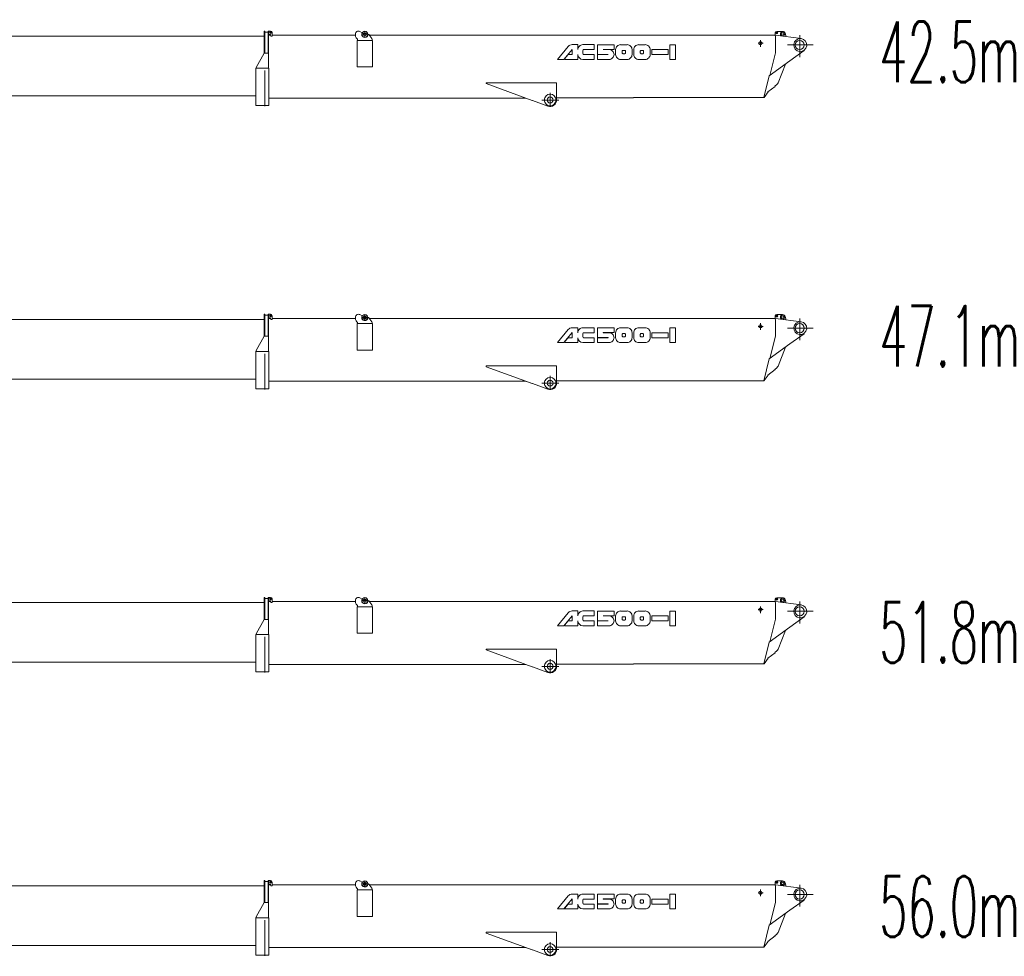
# Model space of a CAD drawing. Extents: x 7167 to 100032, y 5274 to 65025.
# Tile 17 of 18: x 75685 to 100032, y 5472 to 28625. Entities that reach past the tile are written whole.
import ezdxf
from ezdxf.enums import TextEntityAlignment as Align

# ---------------------------------------------------------------- set-up
doc = ezdxf.new("R2010")
doc.units = 0
doc.header["$LTSCALE"] = 62.5
doc.header["$MEASUREMENT"] = 0
doc.linetypes.add('CENTER', pattern=[50.5, 30, -9, 2.5, -9])
doc.layers.add('11', color=251, linetype='Continuous')
doc.styles.get("Standard").update_dxf_attribs({"font": 'txt', "bigfont": 'bigfont'})

# ---------------------------------------------------------------- blocks, each defined once
blk = doc.blocks.new('*G47')
at = {"layer": '11', "color": 251, "linetype": 'Continuous', "lineweight": 9}
for p, q in [((71096, 6782), (71096, 7316)), ((71096, 7316), (71106, 7316)), ((71106, 7316), (71106, 6778)), ((71196, 7316), (71188, 7316)), ((71188, 6770), (71188, 7316)), ((71196, 7237), (71196, 7323)), ((71196, 7323), (71246, 7323)), ((71196, 6781), (71196, 7316)), ((71106, 7276), (71106, 7296)), ((71106, 7296), (71188, 7296)), ((71188, 7296), (71106, 7296)), ((71106, 7296), (71106, 7216)), ((71106, 7208), (71106, 7216)), ((71188, 7208), (71186, 7208)), ((71188, 7296), (71188, 7276)), ((71188, 7216), (71188, 7215)), ((71188, 7215), (71188, 7208)), ((71235, 7237), (71196, 7237)), ((71196, 7216), (71248, 7216)), ((71252, 7200), (71244, 7229)), ((71283, 7200), (71252, 7200)), ((71283, 7286), (71283, 7200)), ((71283, 7216), (81734, 7216)), ((71106, 7020), (71106, 6770)), ((71121, 7055), (71121, 5591)), ((71088, 6770), (70951, 6467)), ((71202, 6770), (71088, 6770)), ((71096, 6782), (71092, 6770)), ((71092, 6770), (71104, 6770)), ((71104, 6770), (71186, 6770)), ((71104, 6770), (71186, 6770)), ((71196, 6770), (71186, 6770)), ((71196, 6781), (71196, 6770)), ((71202, 5591), (71202, 6770)), ((70951, 6467), (70946, 6454)), ((70946, 6454), (70946, 5593)), ((70952, 6454), (70965, 6454)), ((70965, 6454), (71202, 6454)), ((70935, 5998), (70935, 5816)), ((70946, 5998), (70935, 5998)), ((70935, 5998), (70935, 5793)), ((70935, 5793), (70946, 5793)), ((71202, 5741), (81528, 5741)), ((70946, 5593), (70946, 5591)), ((70946, 5591), (71202, 5591))]:
    blk.add_line(p, q, dxfattribs=at)
for radius in [22.3, 15]:
    blk.add_circle((71246, 7286), radius, dxfattribs=at)
for centre, radius, start, end in [((71246, 7286), 37, 0, 89.9988), ((71235, 7227), 10, 14.9515, 90.0113)]:
    blk.add_arc(centre, radius, start, end, dxfattribs=at)
blk = doc.blocks.new('*G51')
at = {"layer": '11', "color": 251, "linetype": 'Continuous', "lineweight": 9}
for p, q in [((81746, 7345), (81734, 7345)), ((81746, 7345), (81734, 7345)), ((81734, 7345), (81734, 6812)), ((81746, 6808), (81746, 7345)), ((81746, 7298), (81746, 7318)), ((81746, 7318), (81746, 7238)), ((81746, 7298), (81746, 7318)), ((81746, 7318), (81828, 7318)), ((81828, 7318), (81746, 7318)), ((81746, 7318), (81746, 7238)), ((81838, 7345), (81828, 7345)), ((81828, 7345), (81828, 6808)), ((81828, 7318), (81828, 7298)), ((81828, 7238), (81828, 7318)), ((81838, 7258), (81838, 7345)), ((81838, 7345), (81888, 7345)), ((81925, 7308), (81925, 7218)), ((84094, 7334), (84153, 7301)), ((94405, 7336), (94550, 7336)), ((81746, 7230), (81746, 7238)), ((81746, 7230), (81746, 7238)), ((81828, 7242), (81889, 7242)), ((81828, 7238), (81828, 7237)), ((81828, 7237), (81828, 7230)), ((81877, 7258), (81838, 7258)), ((81840, 6427), (81840, 7242)), ((81895, 7218), (81886, 7251)), ((81925, 7218), (81895, 7218)), ((81925, 7242), (83990, 7242)), ((83990, 7214), (83990, 7274)), ((84025, 7158), (84005, 7179)), ((84032, 7114), (84032, 7106)), ((84408, 7114), (84032, 7114)), ((84032, 7106), (84032, 6458)), ((84040, 7114), (84040, 7123)), ((84297, 7264), (84300, 7264)), ((84316, 7256), (84390, 7157)), ((84326, 7242), (94373, 7242)), ((84400, 7127), (84400, 7114)), ((84408, 7106), (84408, 7114)), ((84408, 6458), (84408, 7106)), ((90685, 7242), (90685, 7238)), ((94370, 7276), (94370, 7301)), ((94370, 7225), (94370, 7276)), ((94371, 7218), (94371, 6806)), ((94373, 7239), (95006, 7159)), ((94611, 7289), (94635, 7198)), ((81746, 7050), (81746, 6800)), ((81828, 6808), (81828, 7050)), ((89251, 6965), (88981, 6644)), ((89140, 6644), (89346, 6889)), ((89488, 7009), (89344, 7009)), ((89346, 6889), (89346, 6765)), ((89488, 6887), (89488, 7009)), ((89894, 7009), (89610, 7009)), ((89610, 6786), (89610, 6867)), ((89630, 6887), (89894, 6887)), ((89894, 6887), (89894, 7009)), ((90381, 7008), (89975, 7008)), ((89975, 7008), (89975, 6768)), ((90117, 6887), (90117, 6892)), ((90117, 6892), (90381, 6892)), ((90259, 6887), (90117, 6887)), ((90381, 6892), (90381, 7008)), ((90422, 6887), (90422, 6765)), ((90706, 7008), (90544, 7008)), ((90584, 6846), (90584, 6805)), ((90645, 6866), (90604, 6866)), ((90665, 6805), (90665, 6846)), ((90827, 6765), (90827, 6887)), ((90868, 6887), (90868, 6765)), ((91152, 7008), (90990, 7008)), ((91030, 6846), (91030, 6805)), ((91091, 6866), (91051, 6866)), ((91112, 6805), (91112, 6846)), ((91274, 6765), (91274, 6886)), ((91720, 6886), (91314, 6887)), ((91314, 6887), (91314, 6765)), ((91720, 6765), (91720, 6886)), ((91903, 7008), (91761, 7008)), ((91761, 7008), (91761, 6643)), ((91903, 6643), (91903, 7008)), ((95084, 6863), (94731, 6609)), ((95079, 6870), (95084, 6863)), ((81533, 6444), (81728, 6800)), ((81728, 6800), (81533, 6444)), ((81734, 6812), (81728, 6800)), ((81728, 6800), (81730, 6800)), ((81828, 6800), (81728, 6800)), ((81730, 6800), (81733, 6800)), ((81731, 6800), (81746, 6800)), ((81733, 6800), (81735, 6800)), ((81735, 6800), (81840, 6800)), ((81746, 6800), (81826, 6800)), ((81826, 6800), (81828, 6800)), ((81828, 6800), (81828, 6808)), ((81828, 6808), (81828, 6800)), ((88981, 6644), (89140, 6644)), ((89249, 6765), (89159, 6658)), ((89159, 6658), (89167, 6644)), ((89167, 6644), (89488, 6644)), ((89346, 6765), (89249, 6765)), ((89488, 6644), (89488, 6765)), ((89610, 6644), (89894, 6644)), ((89894, 6765), (89630, 6765)), ((89894, 6644), (89894, 6765)), ((89975, 6768), (90236, 6768)), ((90239, 6762), (89975, 6763)), ((89975, 6763), (89975, 6643)), ((89975, 6643), (90259, 6643)), ((90117, 6762), (90236, 6762)), ((90239, 6768), (90120, 6768)), ((90543, 6643), (90706, 6643)), ((90604, 6785), (90645, 6785)), ((90990, 6643), (91152, 6643)), ((91051, 6785), (91091, 6785)), ((91314, 6765), (91720, 6765)), ((91761, 6643), (91903, 6643)), ((94220, 6240), (94731, 6609)), ((94371, 6806), (94232, 6249)), ((81533, 6444), (81528, 6427)), ((81844, 6427), (81528, 6427)), ((81528, 6427), (81528, 5971)), ((81533, 6427), (81547, 6427)), ((81547, 6427), (81825, 6427)), ((81743, 6367), (81743, 5486)), ((81825, 6427), (81840, 6427)), ((81844, 5971), (81844, 6427)), ((84032, 6458), (84408, 6458)), ((84400, 6458), (84040, 6458)), ((94621, 6530), (94440, 6064)), ((94220, 6240), (94085, 5699)), ((81528, 5971), (81528, 5502)), ((81844, 5502), (81844, 5971)), ((87217, 6047), (87217, 6066)), ((87217, 6066), (88526, 6066)), ((88360, 5631), (87217, 6047)), ((88526, 6066), (88962, 6066)), ((88962, 6066), (88962, 5640)), ((94188, 5841), (94363, 5978)), ((94409, 6021), (94360, 5982)), ((94363, 5978), (94360, 5982)), ((81844, 5689), (88201, 5689)), ((88360, 5631), (88111, 5722)), ((88747, 5490), (88362, 5630)), ((88962, 5697), (90859, 5697)), ((90864, 5699), (90859, 5697)), ((94085, 5699), (90864, 5699)), ((94093, 5706), (94085, 5699)), ((94189, 5841), (94093, 5706)), ((81528, 5502), (81844, 5502))]:
    blk.add_line(p, q, dxfattribs=at)
at = {"layer": '11', "color": 251, "linetype": 'CENTER', "lineweight": 9}
for p, q in [((84220, 7327), (84220, 7200)), ((84153, 7264), (84286, 7264)), ((94002, 7121), (94002, 6956)), ((94972, 7241), (94972, 6703)), ((93948, 7044), (94070, 7044)), ((94672, 7000), (95302, 7000)), ((89020, 5640), (88597, 5640)), ((88802, 5819), (88802, 5495))]:
    blk.add_line(p, q, dxfattribs=at)
at = {"layer": '11', "color": 251, "linetype": 'Continuous', "lineweight": 9}
for points in [[(90120, 6768), (90119, 6767), (90119, 6767), (90119, 6767), (90118, 6767), (90118, 6767), (90118, 6766), (90118, 6766), (90117, 6766), (90117, 6765), (90117, 6765)], [(90117, 6765), (90117, 6762)], [(90236, 6768), (90237, 6768), (90237, 6767), (90238, 6767), (90238, 6767), (90238, 6767), (90238, 6766), (90239, 6766), (90239, 6766), (90239, 6765), (90239, 6765)], [(90236, 6762), (90237, 6762), (90237, 6763), (90238, 6763), (90238, 6763), (90238, 6763), (90239, 6763), (90239, 6764), (90239, 6764), (90239, 6765), (90239, 6765)], [(90239, 6765), (90239, 6768)], [(90239, 6765), (90239, 6762)]]:
    blk.add_lwpolyline(points, dxfattribs=at)
for centre, radius in [((81888, 7308), 22.3), ((81888, 7308), 15), ((84220, 7264), 75), ((94405, 7301), 24), ((94405, 7301), 15), ((94550, 7273), 54), ((84220, 7264), 40), ((94002, 7044), 40), ((94002, 7044), 40), ((94002, 7044), 40), ((94550, 7273), 30), ((94550, 7273), 30), ((94972, 7000), 115), ((88802, 5640), 145), ((88802, 5640), 75), ((88802, 5640), 75)]:
    blk.add_circle(centre, radius, dxfattribs=at)
for centre, radius, start, end in [((81888, 7308), 37, 0, 90), ((84060, 7274), 70, 60.5341, -179.9985), ((94405, 7301), 35, 90, 180), ((94550, 7273), 63, 15.0003, 90.0004), ((81877, 7248), 10, 15.0315, 89.9982), ((84040, 7214), 50, 180, -134.9913), ((83990, 7123), 50, 0, 45.0035), ((84220, 7264), 77, 150.5318, -0.0007), ((84300, 7243), 20, 36.8818, 90.0009), ((84350, 7127), 50, 0, 36.8668), ((94986, 7000), 160, 85.9276, 82.9975), ((89344, 6887), 122, 89.9257, 139.9865), ((89610, 6887), 122, 89.931, -179.9964), ((89630, 6867), 20.3, 90, 179.8968), ((90259, 6765), 122, -0.0446, 90), ((90543, 6887), 122, 89.931, -179.9964), ((90604, 6846), 20.3, 90, -179.9267), ((90645, 6846), 20.3, 0, 90.0949), ((90706, 6887), 122, -0.0647, 90), ((90990, 6887), 122, 89.931, -179.9971), ((91051, 6846), 20.3, 90, -179.9137), ((91091, 6846), 20.3, 0, 90.0949), ((91152, 6887), 122, -0.0676, 90.0014), ((89610, 6765), 122, 180, -90.0007), ((89630, 6786), 20.4, 180, -90.2872), ((90259, 6765), 122, -90.0816, 0.0032), ((90543, 6765), 122, 180, -89.9828), ((90604, 6805), 20.3, 180, -89.9612), ((90645, 6805), 20.3, -90, 0.0949), ((90706, 6765), 122, -90.0662, 0.0021), ((90990, 6765), 122, 180, -89.9821), ((91051, 6805), 20.3, 180, -89.9828), ((91091, 6805), 20.3, -90, 0.1036), ((91152, 6765), 122, -90.069, 0.0014), ((94347, 6100), 100, -51.9541, -21.1873), ((88802, 5640), 160, -109.998, 0.0018)]:
    blk.add_arc(centre, radius, start, end, dxfattribs=at)
blk = doc.blocks.new('*G52')
at = {"layer": '11', "color": 251, "linetype": 'Continuous', "lineweight": 9}
for p, q in [((81746, 14345), (81734, 14345)), ((81746, 14345), (81734, 14345)), ((81734, 14345), (81734, 13812)), ((81746, 13808), (81746, 14345)), ((81746, 14298), (81746, 14318)), ((81746, 14318), (81746, 14238)), ((81746, 14298), (81746, 14318)), ((81746, 14318), (81828, 14318)), ((81828, 14318), (81746, 14318)), ((81746, 14318), (81746, 14238)), ((81746, 14230), (81746, 14238)), ((81746, 14230), (81746, 14238)), ((81838, 14345), (81828, 14345)), ((81828, 14345), (81828, 13808)), ((81828, 14318), (81828, 14298)), ((81828, 14238), (81828, 14318)), ((81828, 14242), (81889, 14242)), ((81828, 14238), (81828, 14237)), ((81828, 14237), (81828, 14230)), ((81838, 14258), (81838, 14345)), ((81838, 14345), (81888, 14345)), ((81877, 14258), (81838, 14258)), ((81840, 13427), (81840, 14242)), ((81895, 14218), (81886, 14251)), ((81925, 14218), (81895, 14218)), ((81925, 14308), (81925, 14218)), ((81925, 14242), (83990, 14242)), ((83990, 14214), (83990, 14274)), ((84025, 14158), (84005, 14179)), ((84040, 14114), (84040, 14123)), ((84094, 14334), (84153, 14301)), ((84297, 14264), (84300, 14264)), ((84316, 14256), (84390, 14157)), ((84326, 14242), (94373, 14242)), ((84400, 14127), (84400, 14114)), ((90685, 14242), (90685, 14238)), ((94370, 14276), (94370, 14301)), ((94370, 14225), (94370, 14276)), ((94371, 14218), (94371, 13806)), ((94373, 14239), (95006, 14159)), ((94405, 14336), (94550, 14336)), ((94611, 14289), (94635, 14198)), ((81746, 14050), (81746, 13800)), ((81828, 13808), (81828, 14050)), ((84032, 14114), (84032, 14106)), ((84408, 14114), (84032, 14114)), ((84032, 14106), (84032, 13458)), ((84408, 14106), (84408, 14114)), ((84408, 13458), (84408, 14106)), ((89251, 13965), (88981, 13644)), ((89140, 13644), (89346, 13889)), ((89488, 14009), (89344, 14009)), ((89346, 13889), (89346, 13765)), ((89488, 13887), (89488, 14009)), ((89894, 14009), (89610, 14009)), ((89630, 13887), (89894, 13887)), ((89894, 13887), (89894, 14009)), ((90381, 14008), (89975, 14008)), ((89975, 14008), (89975, 13768)), ((90117, 13887), (90117, 13892)), ((90117, 13892), (90381, 13892)), ((90259, 13887), (90117, 13887)), ((90381, 13892), (90381, 14008)), ((90422, 13887), (90422, 13765)), ((90706, 14008), (90544, 14008)), ((90827, 13765), (90827, 13887)), ((90868, 13887), (90868, 13765)), ((91152, 14008), (90990, 14008)), ((91274, 13765), (91274, 13886)), ((91720, 13886), (91314, 13887)), ((91314, 13887), (91314, 13765)), ((91720, 13765), (91720, 13886)), ((91903, 14008), (91761, 14008)), ((91761, 14008), (91761, 13643)), ((91903, 13643), (91903, 14008)), ((81533, 13444), (81728, 13800)), ((81728, 13800), (81533, 13444)), ((81734, 13812), (81728, 13800)), ((81728, 13800), (81730, 13800)), ((81828, 13800), (81728, 13800)), ((81730, 13800), (81733, 13800)), ((81731, 13800), (81746, 13800)), ((81733, 13800), (81735, 13800)), ((81735, 13800), (81840, 13800)), ((81746, 13800), (81826, 13800)), ((81826, 13800), (81828, 13800)), ((81828, 13800), (81828, 13808)), ((81828, 13808), (81828, 13800)), ((88981, 13644), (89140, 13644)), ((89249, 13765), (89159, 13658)), ((89159, 13658), (89167, 13644)), ((89167, 13644), (89488, 13644)), ((89346, 13765), (89249, 13765)), ((89488, 13644), (89488, 13765)), ((89610, 13786), (89610, 13867)), ((89610, 13644), (89894, 13644)), ((89894, 13765), (89630, 13765)), ((89894, 13644), (89894, 13765)), ((89975, 13768), (90236, 13768)), ((90239, 13762), (89975, 13763)), ((89975, 13763), (89975, 13643)), ((89975, 13643), (90259, 13643)), ((90117, 13762), (90236, 13762)), ((90239, 13768), (90120, 13768)), ((90543, 13643), (90706, 13643)), ((90584, 13846), (90584, 13805)), ((90645, 13866), (90604, 13866)), ((90604, 13785), (90645, 13785)), ((90665, 13805), (90665, 13846)), ((90990, 13643), (91152, 13643)), ((91030, 13846), (91030, 13805)), ((91091, 13866), (91051, 13866)), ((91051, 13785), (91091, 13785)), ((91112, 13805), (91112, 13846)), ((91314, 13765), (91720, 13765)), ((91761, 13643), (91903, 13643)), ((94371, 13806), (94232, 13249)), ((95084, 13863), (94731, 13609)), ((95079, 13870), (95084, 13863)), ((81533, 13444), (81528, 13427)), ((81844, 13427), (81528, 13427)), ((81528, 13427), (81528, 12971)), ((81533, 13427), (81547, 13427)), ((81547, 13427), (81825, 13427)), ((81825, 13427), (81840, 13427)), ((81844, 12971), (81844, 13427)), ((84032, 13458), (84408, 13458)), ((84400, 13458), (84040, 13458)), ((94220, 13240), (94731, 13609)), ((94621, 13530), (94440, 13064)), ((81743, 13367), (81743, 12486)), ((94220, 13240), (94085, 12699)), ((81528, 12971), (81528, 12502)), ((81844, 12502), (81844, 12971)), ((87217, 13047), (87217, 13066)), ((87217, 13066), (88526, 13066)), ((88360, 12631), (87217, 13047)), ((88526, 13066), (88962, 13066)), ((88962, 13066), (88962, 12640)), ((94188, 12841), (94363, 12978)), ((94409, 13021), (94360, 12982)), ((94363, 12978), (94360, 12982)), ((81844, 12689), (88201, 12689)), ((88360, 12631), (88111, 12722)), ((88962, 12697), (90859, 12697)), ((90864, 12699), (90859, 12697)), ((94085, 12699), (90864, 12699)), ((94093, 12706), (94085, 12699)), ((94189, 12841), (94093, 12706)), ((81528, 12502), (81844, 12502)), ((88747, 12490), (88362, 12630))]:
    blk.add_line(p, q, dxfattribs=at)
at = {"layer": '11', "color": 251, "linetype": 'CENTER', "lineweight": 9}
for p, q in [((84153, 14264), (84286, 14264)), ((84220, 14327), (84220, 14200)), ((94972, 14241), (94972, 13703)), ((93948, 14044), (94070, 14044)), ((94002, 14121), (94002, 13956)), ((94672, 14000), (95302, 14000)), ((88802, 12819), (88802, 12495)), ((89020, 12640), (88597, 12640))]:
    blk.add_line(p, q, dxfattribs=at)
at = {"layer": '11', "color": 251, "linetype": 'Continuous', "lineweight": 9}
for points in [[(90120, 13768), (90119, 13767), (90119, 13767), (90119, 13767), (90118, 13767), (90118, 13767), (90118, 13766), (90118, 13766), (90117, 13766), (90117, 13765), (90117, 13765)], [(90117, 13765), (90117, 13762)], [(90236, 13768), (90237, 13768), (90237, 13767), (90238, 13767), (90238, 13767), (90238, 13767), (90238, 13766), (90239, 13766), (90239, 13766), (90239, 13765), (90239, 13765)], [(90236, 13762), (90237, 13762), (90237, 13763), (90238, 13763), (90238, 13763), (90238, 13763), (90239, 13763), (90239, 13764), (90239, 13764), (90239, 13765), (90239, 13765)], [(90239, 13765), (90239, 13768)], [(90239, 13765), (90239, 13762)]]:
    blk.add_lwpolyline(points, dxfattribs=at)
for centre, radius in [((81888, 14308), 22.3), ((81888, 14308), 15), ((84220, 14264), 75), ((84220, 14264), 40), ((94405, 14301), 24), ((94405, 14301), 15), ((94550, 14273), 54), ((94550, 14273), 30), ((94550, 14273), 30), ((94002, 14044), 40), ((94002, 14044), 40), ((94002, 14044), 40), ((94972, 14000), 115), ((88802, 12640), 145), ((88802, 12640), 75), ((88802, 12640), 75)]:
    blk.add_circle(centre, radius, dxfattribs=at)
for centre, radius, start, end in [((81877, 14248), 10, 15.0315, 89.9982), ((81888, 14308), 37, 0, 90), ((84060, 14274), 70, 60.5341, -179.9985), ((84040, 14214), 50, 180, -134.9913), ((83990, 14123), 50, 0, 45.0035), ((84220, 14264), 77, 150.5318, -0.0007), ((84300, 14243), 20, 36.8818, 90.0009), ((84350, 14127), 50, 0, 36.8668), ((94405, 14301), 35, 90, 180), ((94550, 14273), 63, 15.0003, 90.0004), ((94986, 14000), 160, 85.9276, 82.9975), ((89344, 13887), 122, 89.9257, 139.9865), ((89610, 13887), 122, 89.931, -179.9964), ((89630, 13867), 20.3, 90, 179.8968), ((90259, 13765), 122, -0.0446, 90), ((90543, 13887), 122, 89.931, -179.9964), ((90706, 13887), 122, -0.0647, 90), ((90990, 13887), 122, 89.931, -179.9971), ((91152, 13887), 122, -0.0676, 90.0014), ((89610, 13765), 122, 180, -90.0007), ((89630, 13786), 20.4, 180, -90.2872), ((90259, 13765), 122, -90.0816, 0.0032), ((90543, 13765), 122, 180, -89.9828), ((90604, 13846), 20.3, 90, -179.9267), ((90604, 13805), 20.3, 180, -89.9612), ((90645, 13846), 20.3, 0, 90.0949), ((90645, 13805), 20.3, -90, 0.0949), ((90706, 13765), 122, -90.0662, 0.0021), ((90990, 13765), 122, 180, -89.9821), ((91051, 13846), 20.3, 90, -179.9137), ((91051, 13805), 20.3, 180, -89.9828), ((91091, 13846), 20.3, 0, 90.0949), ((91091, 13805), 20.3, -90, 0.1036), ((91152, 13765), 122, -90.069, 0.0014), ((94347, 13100), 100, -51.9541, -21.1873), ((88802, 12640), 160, -109.998, 0.0018)]:
    blk.add_arc(centre, radius, start, end, dxfattribs=at)
blk = doc.blocks.new('*G53')
at = {"layer": '11', "color": 251, "linetype": 'Continuous', "lineweight": 9}
for p, q in [((81746, 21345), (81734, 21345)), ((81746, 21345), (81734, 21345)), ((81734, 21345), (81734, 20812)), ((81746, 20808), (81746, 21345)), ((81746, 21298), (81746, 21318)), ((81746, 21318), (81746, 21238)), ((81746, 21298), (81746, 21318)), ((81746, 21318), (81828, 21318)), ((81828, 21318), (81746, 21318)), ((81746, 21318), (81746, 21238)), ((81746, 21230), (81746, 21238)), ((81746, 21230), (81746, 21238)), ((81838, 21345), (81828, 21345)), ((81828, 21345), (81828, 20808)), ((81828, 21318), (81828, 21298)), ((81828, 21238), (81828, 21318)), ((81828, 21242), (81889, 21242)), ((81828, 21238), (81828, 21237)), ((81828, 21237), (81828, 21230)), ((81838, 21258), (81838, 21345)), ((81838, 21345), (81888, 21345)), ((81877, 21258), (81838, 21258)), ((81840, 20427), (81840, 21242)), ((81895, 21218), (81886, 21251)), ((81925, 21218), (81895, 21218)), ((81925, 21308), (81925, 21218)), ((81925, 21242), (83990, 21242)), ((83990, 21214), (83990, 21274)), ((84094, 21334), (84153, 21301)), ((84297, 21264), (84300, 21264)), ((84316, 21256), (84390, 21157)), ((84326, 21242), (94373, 21242)), ((90685, 21242), (90685, 21238)), ((94370, 21276), (94370, 21301)), ((94370, 21225), (94370, 21276)), ((94371, 21218), (94371, 20806)), ((94373, 21239), (95006, 21159)), ((94405, 21336), (94550, 21336)), ((94611, 21289), (94635, 21198)), ((81746, 21050), (81746, 20800)), ((81828, 20808), (81828, 21050)), ((84025, 21158), (84005, 21179)), ((84032, 21114), (84032, 21106)), ((84408, 21114), (84032, 21114)), ((84032, 21106), (84032, 20458)), ((84040, 21114), (84040, 21123)), ((84400, 21127), (84400, 21114)), ((84408, 21106), (84408, 21114)), ((84408, 20458), (84408, 21106)), ((89251, 20965), (88981, 20644)), ((89488, 21009), (89344, 21009)), ((89488, 20887), (89488, 21009)), ((89894, 21009), (89610, 21009)), ((89894, 20887), (89894, 21009)), ((90381, 21008), (89975, 21008)), ((89975, 21008), (89975, 20768)), ((90381, 20892), (90381, 21008)), ((90706, 21008), (90544, 21008)), ((91152, 21008), (90990, 21008)), ((91903, 21008), (91761, 21008)), ((91761, 21008), (91761, 20643)), ((91903, 20643), (91903, 21008)), ((81533, 20444), (81728, 20800)), ((81728, 20800), (81533, 20444)), ((81734, 20812), (81728, 20800)), ((81728, 20800), (81730, 20800)), ((81828, 20800), (81728, 20800)), ((81730, 20800), (81733, 20800)), ((81731, 20800), (81746, 20800)), ((81733, 20800), (81735, 20800)), ((81735, 20800), (81840, 20800)), ((81746, 20800), (81826, 20800)), ((81826, 20800), (81828, 20800)), ((81828, 20800), (81828, 20808)), ((81828, 20808), (81828, 20800)), ((89140, 20644), (89346, 20889)), ((89249, 20765), (89159, 20658)), ((89346, 20765), (89249, 20765)), ((89346, 20889), (89346, 20765)), ((89488, 20644), (89488, 20765)), ((89610, 20786), (89610, 20867)), ((89630, 20887), (89894, 20887)), ((89894, 20765), (89630, 20765)), ((89894, 20644), (89894, 20765)), ((89975, 20768), (90236, 20768)), ((90239, 20762), (89975, 20763)), ((89975, 20763), (89975, 20643)), ((90117, 20887), (90117, 20892)), ((90117, 20892), (90381, 20892)), ((90259, 20887), (90117, 20887)), ((90117, 20762), (90236, 20762)), ((90239, 20768), (90120, 20768)), ((90422, 20887), (90422, 20765)), ((90584, 20846), (90584, 20805)), ((90645, 20866), (90604, 20866)), ((90604, 20785), (90645, 20785)), ((90665, 20805), (90665, 20846)), ((90827, 20765), (90827, 20887)), ((90868, 20887), (90868, 20765)), ((91030, 20846), (91030, 20805)), ((91091, 20866), (91051, 20866)), ((91051, 20785), (91091, 20785)), ((91112, 20805), (91112, 20846)), ((91274, 20765), (91274, 20886)), ((91720, 20886), (91314, 20887)), ((91314, 20887), (91314, 20765)), ((91314, 20765), (91720, 20765)), ((91720, 20765), (91720, 20886)), ((94371, 20806), (94232, 20249)), ((95084, 20863), (94731, 20609)), ((95079, 20870), (95084, 20863)), ((84032, 20458), (84408, 20458)), ((84400, 20458), (84040, 20458)), ((88981, 20644), (89140, 20644)), ((89159, 20658), (89167, 20644)), ((89167, 20644), (89488, 20644)), ((89610, 20644), (89894, 20644)), ((89975, 20643), (90259, 20643)), ((90543, 20643), (90706, 20643)), ((90990, 20643), (91152, 20643)), ((91761, 20643), (91903, 20643)), ((94220, 20240), (94731, 20609)), ((94621, 20530), (94440, 20064)), ((81533, 20444), (81528, 20427)), ((81844, 20427), (81528, 20427)), ((81528, 20427), (81528, 19971)), ((81533, 20427), (81547, 20427)), ((81547, 20427), (81825, 20427)), ((81743, 20367), (81743, 19486)), ((81825, 20427), (81840, 20427)), ((81844, 19971), (81844, 20427)), ((94220, 20240), (94085, 19699)), ((81528, 19971), (81528, 19502)), ((81844, 19502), (81844, 19971)), ((87217, 20047), (87217, 20066)), ((87217, 20066), (88526, 20066)), ((88360, 19631), (87217, 20047)), ((88526, 20066), (88962, 20066)), ((88962, 20066), (88962, 19640)), ((94188, 19841), (94363, 19978)), ((94409, 20021), (94360, 19982)), ((94363, 19978), (94360, 19982)), ((88360, 19631), (88111, 19722)), ((94189, 19841), (94093, 19706)), ((81528, 19502), (81844, 19502)), ((81844, 19689), (88201, 19689)), ((88747, 19490), (88362, 19630)), ((88962, 19697), (90859, 19697)), ((90864, 19699), (90859, 19697)), ((94085, 19699), (90864, 19699)), ((94093, 19706), (94085, 19699))]:
    blk.add_line(p, q, dxfattribs=at)
at = {"layer": '11', "color": 251, "linetype": 'CENTER', "lineweight": 9}
for p, q in [((84153, 21264), (84286, 21264)), ((84220, 21327), (84220, 21200)), ((94972, 21241), (94972, 20703)), ((93948, 21044), (94070, 21044)), ((94002, 21121), (94002, 20956)), ((94672, 21000), (95302, 21000)), ((88802, 19819), (88802, 19495)), ((89020, 19640), (88597, 19640))]:
    blk.add_line(p, q, dxfattribs=at)
at = {"layer": '11', "color": 251, "linetype": 'Continuous', "lineweight": 9}
for points in [[(90120, 20768), (90119, 20767), (90119, 20767), (90119, 20767), (90118, 20767), (90118, 20767), (90118, 20766), (90118, 20766), (90117, 20766), (90117, 20765), (90117, 20765)], [(90117, 20765), (90117, 20762)], [(90236, 20768), (90237, 20768), (90237, 20767), (90238, 20767), (90238, 20767), (90238, 20767), (90238, 20766), (90239, 20766), (90239, 20766), (90239, 20765), (90239, 20765)], [(90236, 20762), (90237, 20762), (90237, 20763), (90238, 20763), (90238, 20763), (90238, 20763), (90239, 20763), (90239, 20764), (90239, 20764), (90239, 20765), (90239, 20765)], [(90239, 20765), (90239, 20768)], [(90239, 20765), (90239, 20762)]]:
    blk.add_lwpolyline(points, dxfattribs=at)
for centre, radius in [((81888, 21308), 22.3), ((81888, 21308), 15), ((84220, 21264), 75), ((84220, 21264), 40), ((94405, 21301), 24), ((94405, 21301), 15), ((94550, 21273), 54), ((94550, 21273), 30), ((94550, 21273), 30), ((94002, 21044), 40), ((94002, 21044), 40), ((94002, 21044), 40), ((94972, 21000), 115), ((88802, 19640), 145), ((88802, 19640), 75), ((88802, 19640), 75)]:
    blk.add_circle(centre, radius, dxfattribs=at)
for centre, radius, start, end in [((81877, 21248), 10, 15.0315, 89.9982), ((81888, 21308), 37, 0, 90), ((84060, 21274), 70, 60.5341, -179.9985), ((84040, 21214), 50, 180, -134.9913), ((84220, 21264), 77, 150.5318, -0.0007), ((84300, 21243), 20, 36.8818, 90.0009), ((94405, 21301), 35, 90, 180), ((94550, 21273), 63, 15.0003, 90.0004), ((83990, 21123), 50, 0, 45.0035), ((84350, 21127), 50, 0, 36.8668), ((89344, 20887), 122, 89.9257, 139.9865), ((89610, 20887), 122, 89.931, -179.9964), ((90543, 20887), 122, 89.931, -179.9964), ((90706, 20887), 122, -0.0647, 90), ((90990, 20887), 122, 89.931, -179.9971), ((91152, 20887), 122, -0.0676, 90.0014), ((94986, 21000), 160, 85.9276, 82.9975), ((89610, 20765), 122, 180, -90.0007), ((89630, 20867), 20.3, 90, 179.8968), ((89630, 20786), 20.4, 180, -90.2872), ((90259, 20765), 122, -0.0446, 90), ((90259, 20765), 122, -90.0816, 0.0032), ((90543, 20765), 122, 180, -89.9828), ((90604, 20846), 20.3, 90, -179.9267), ((90604, 20805), 20.3, 180, -89.9612), ((90645, 20846), 20.3, 0, 90.0949), ((90645, 20805), 20.3, -90, 0.0949), ((90706, 20765), 122, -90.0662, 0.0021), ((90990, 20765), 122, 180, -89.9821), ((91051, 20846), 20.3, 90, -179.9137), ((91051, 20805), 20.3, 180, -89.9828), ((91091, 20846), 20.3, 0, 90.0949), ((91091, 20805), 20.3, -90, 0.1036), ((91152, 20765), 122, -90.069, 0.0014), ((94347, 20100), 100, -51.9541, -21.1873), ((88802, 19640), 160, -109.998, 0.0018)]:
    blk.add_arc(centre, radius, start, end, dxfattribs=at)
blk = doc.blocks.new('*G54')
at = {"layer": '11', "color": 251, "linetype": 'Continuous', "lineweight": 9}
for p, q in [((81746, 28345), (81734, 28345)), ((81746, 28345), (81734, 28345)), ((81734, 28345), (81734, 27812)), ((81746, 27808), (81746, 28345)), ((81746, 28298), (81746, 28318)), ((81746, 28318), (81746, 28238)), ((81746, 28298), (81746, 28318)), ((81746, 28318), (81828, 28318)), ((81828, 28318), (81746, 28318)), ((81746, 28318), (81746, 28238)), ((81838, 28345), (81828, 28345)), ((81828, 28345), (81828, 27808)), ((81828, 28318), (81828, 28298)), ((81828, 28238), (81828, 28318)), ((81838, 28258), (81838, 28345)), ((81838, 28345), (81888, 28345)), ((81877, 28258), (81838, 28258)), ((81895, 28218), (81886, 28251)), ((81925, 28308), (81925, 28218)), ((83990, 28214), (83990, 28274)), ((84094, 28334), (84153, 28301)), ((84297, 28264), (84300, 28264)), ((84316, 28256), (84390, 28157)), ((94370, 28276), (94370, 28301)), ((94370, 28225), (94370, 28276)), ((94405, 28336), (94550, 28336)), ((94611, 28289), (94635, 28198)), ((81746, 28230), (81746, 28238)), ((81746, 28230), (81746, 28238)), ((81746, 28050), (81746, 27800)), ((81828, 28242), (81889, 28242)), ((81828, 28238), (81828, 28237)), ((81828, 28237), (81828, 28230)), ((81828, 27808), (81828, 28050)), ((81840, 27427), (81840, 28242)), ((81925, 28218), (81895, 28218)), ((81925, 28242), (83990, 28242)), ((84025, 28158), (84005, 28179)), ((84032, 28114), (84032, 28106)), ((84408, 28114), (84032, 28114)), ((84032, 28106), (84032, 27458)), ((84040, 28114), (84040, 28123)), ((84326, 28242), (94373, 28242)), ((84400, 28127), (84400, 28114)), ((84408, 28106), (84408, 28114)), ((84408, 27458), (84408, 28106)), ((89488, 28009), (89344, 28009)), ((89488, 27887), (89488, 28009)), ((89894, 28009), (89610, 28009)), ((89894, 27887), (89894, 28009)), ((90381, 28008), (89975, 28008)), ((89975, 28008), (89975, 27768)), ((90381, 27892), (90381, 28008)), ((90706, 28008), (90544, 28008)), ((90685, 28242), (90685, 28238)), ((91152, 28008), (90990, 28008)), ((91903, 28008), (91761, 28008)), ((91761, 28008), (91761, 27643)), ((91903, 27643), (91903, 28008)), ((94371, 28218), (94371, 27806)), ((94373, 28239), (95006, 28159)), ((81533, 27444), (81728, 27800)), ((81728, 27800), (81533, 27444)), ((81734, 27812), (81728, 27800)), ((81728, 27800), (81730, 27800)), ((81828, 27800), (81728, 27800)), ((81730, 27800), (81733, 27800)), ((81731, 27800), (81746, 27800)), ((81733, 27800), (81735, 27800)), ((81735, 27800), (81840, 27800)), ((81746, 27800), (81826, 27800)), ((81826, 27800), (81828, 27800)), ((81828, 27800), (81828, 27808)), ((81828, 27808), (81828, 27800)), ((89251, 27965), (88981, 27644)), ((89140, 27644), (89346, 27889)), ((89249, 27765), (89159, 27658)), ((89346, 27765), (89249, 27765)), ((89346, 27889), (89346, 27765)), ((89488, 27644), (89488, 27765)), ((89610, 27786), (89610, 27867)), ((89630, 27887), (89894, 27887)), ((89894, 27765), (89630, 27765)), ((89894, 27644), (89894, 27765)), ((89975, 27768), (90236, 27768)), ((90239, 27762), (89975, 27763)), ((89975, 27763), (89975, 27643)), ((90117, 27887), (90117, 27892)), ((90117, 27892), (90381, 27892)), ((90259, 27887), (90117, 27887)), ((90117, 27762), (90236, 27762)), ((90239, 27768), (90120, 27768)), ((90422, 27887), (90422, 27765)), ((90584, 27846), (90584, 27805)), ((90645, 27866), (90604, 27866)), ((90604, 27785), (90645, 27785)), ((90665, 27805), (90665, 27846)), ((90827, 27765), (90827, 27887)), ((90868, 27887), (90868, 27765)), ((91030, 27846), (91030, 27805)), ((91091, 27866), (91051, 27866)), ((91051, 27785), (91091, 27785)), ((91112, 27805), (91112, 27846)), ((91274, 27765), (91274, 27886)), ((91720, 27886), (91314, 27887)), ((91314, 27887), (91314, 27765)), ((91314, 27765), (91720, 27765)), ((91720, 27765), (91720, 27886)), ((94371, 27806), (94232, 27249)), ((95084, 27863), (94731, 27609)), ((95079, 27870), (95084, 27863)), ((88981, 27644), (89140, 27644)), ((89159, 27658), (89167, 27644)), ((89167, 27644), (89488, 27644)), ((89610, 27644), (89894, 27644)), ((89975, 27643), (90259, 27643)), ((90543, 27643), (90706, 27643)), ((90990, 27643), (91152, 27643)), ((91761, 27643), (91903, 27643)), ((94220, 27240), (94731, 27609)), ((94621, 27530), (94440, 27064)), ((81533, 27444), (81528, 27427)), ((81844, 27427), (81528, 27427)), ((81528, 27427), (81528, 26971)), ((81533, 27427), (81547, 27427)), ((81547, 27427), (81825, 27427)), ((81743, 27367), (81743, 26486)), ((81825, 27427), (81840, 27427)), ((81844, 26971), (81844, 27427)), ((84032, 27458), (84408, 27458)), ((84400, 27458), (84040, 27458)), ((87217, 27047), (87217, 27066)), ((87217, 27066), (88526, 27066)), ((88360, 26631), (87217, 27047)), ((88526, 27066), (88962, 27066)), ((88962, 27066), (88962, 26640)), ((94220, 27240), (94085, 26699)), ((81528, 26971), (81528, 26502)), ((81844, 26502), (81844, 26971)), ((94189, 26841), (94093, 26706)), ((94188, 26841), (94363, 26978)), ((94409, 27021), (94360, 26982)), ((94363, 26978), (94360, 26982)), ((81844, 26689), (88201, 26689)), ((88360, 26631), (88111, 26722)), ((88747, 26490), (88362, 26630)), ((88962, 26697), (90859, 26697)), ((90864, 26699), (90859, 26697)), ((94085, 26699), (90864, 26699)), ((94093, 26706), (94085, 26699)), ((81528, 26502), (81844, 26502))]:
    blk.add_line(p, q, dxfattribs=at)
at = {"layer": '11', "color": 251, "linetype": 'CENTER', "lineweight": 9}
for p, q in [((84153, 28264), (84286, 28264)), ((84220, 28327), (84220, 28200)), ((93948, 28044), (94070, 28044)), ((94002, 28121), (94002, 27956)), ((94672, 28000), (95302, 28000)), ((94972, 28241), (94972, 27703)), ((88802, 26819), (88802, 26495)), ((89020, 26640), (88597, 26640))]:
    blk.add_line(p, q, dxfattribs=at)
at = {"layer": '11', "color": 251, "linetype": 'Continuous', "lineweight": 9}
for points in [[(90120, 27768), (90119, 27767), (90119, 27767), (90119, 27767), (90118, 27767), (90118, 27767), (90118, 27766), (90118, 27766), (90117, 27766), (90117, 27765), (90117, 27765)], [(90117, 27765), (90117, 27762)], [(90236, 27768), (90237, 27768), (90237, 27767), (90238, 27767), (90238, 27767), (90238, 27767), (90238, 27766), (90239, 27766), (90239, 27766), (90239, 27765), (90239, 27765)], [(90236, 27762), (90237, 27762), (90237, 27763), (90238, 27763), (90238, 27763), (90238, 27763), (90239, 27763), (90239, 27764), (90239, 27764), (90239, 27765), (90239, 27765)], [(90239, 27765), (90239, 27768)], [(90239, 27765), (90239, 27762)]]:
    blk.add_lwpolyline(points, dxfattribs=at)
for centre, radius in [((81888, 28308), 22.3), ((81888, 28308), 15), ((84220, 28264), 75), ((84220, 28264), 40), ((94405, 28301), 24), ((94405, 28301), 15), ((94550, 28273), 54), ((94550, 28273), 30), ((94550, 28273), 30), ((94002, 28044), 40), ((94002, 28044), 40), ((94002, 28044), 40), ((94972, 28000), 115), ((88802, 26640), 145), ((88802, 26640), 75), ((88802, 26640), 75)]:
    blk.add_circle(centre, radius, dxfattribs=at)
for centre, radius, start, end in [((81877, 28248), 10, 15.0315, 89.9982), ((81888, 28308), 37, 0, 90), ((84060, 28274), 70, 60.5341, -179.9985), ((84220, 28264), 77, 150.5318, -0.0007), ((84300, 28243), 20, 36.8818, 90.0009), ((94405, 28301), 35, 90, 180), ((94550, 28273), 63, 15.0003, 90.0004), ((84040, 28214), 50, 180, -134.9913), ((83990, 28123), 50, 0, 45.0035), ((84350, 28127), 50, 0, 36.8668), ((89344, 27887), 122, 89.9257, 139.9865), ((89610, 27887), 122, 89.931, -179.9964), ((90543, 27887), 122, 89.931, -179.9964), ((90706, 27887), 122, -0.0647, 90), ((90990, 27887), 122, 89.931, -179.9971), ((91152, 27887), 122, -0.0676, 90.0014), ((94986, 28000), 160, 85.9276, 82.9975), ((89610, 27765), 122, 180, -90.0007), ((89630, 27867), 20.3, 90, 179.8968), ((89630, 27786), 20.4, 180, -90.2872), ((90259, 27765), 122, -0.0446, 90), ((90259, 27765), 122, -90.0816, 0.0032), ((90543, 27765), 122, 180, -89.9828), ((90604, 27846), 20.3, 90, -179.9267), ((90604, 27805), 20.3, 180, -89.9612), ((90645, 27846), 20.3, 0, 90.0949), ((90645, 27805), 20.3, -90, 0.0949), ((90706, 27765), 122, -90.0662, 0.0021), ((90990, 27765), 122, 180, -89.9821), ((91051, 27846), 20.3, 90, -179.9137), ((91051, 27805), 20.3, 180, -89.9828), ((91091, 27846), 20.3, 0, 90.0949), ((91091, 27805), 20.3, -90, 0.1036), ((91152, 27765), 122, -90.069, 0.0014), ((94347, 27100), 100, -51.9541, -21.1873), ((88802, 26640), 160, -109.998, 0.0018)]:
    blk.add_arc(centre, radius, start, end, dxfattribs=at)
blk = doc.blocks.new('*G74')
at = {"layer": '11', "color": 251, "linetype": 'Continuous', "lineweight": 9}
for p, q in [((72137, 27782), (72137, 28316)), ((72137, 28316), (72147, 28316)), ((72147, 28316), (72147, 27778)), ((72147, 28276), (72147, 28296)), ((72147, 28296), (72229, 28296)), ((72229, 28296), (72147, 28296)), ((72147, 28296), (72147, 28216)), ((72237, 28316), (72229, 28316)), ((72229, 27770), (72229, 28316)), ((72229, 28296), (72229, 28276)), ((72237, 28237), (72237, 28323)), ((72237, 28323), (72287, 28323)), ((72237, 27781), (72237, 28316)), ((72324, 28286), (72324, 28200)), ((72147, 28208), (72147, 28216)), ((72147, 28020), (72147, 27770)), ((72162, 28055), (72162, 26591)), ((72229, 28208), (72227, 28208)), ((72229, 28216), (72229, 28215)), ((72229, 28215), (72229, 28208)), ((72276, 28237), (72237, 28237)), ((72237, 28216), (72289, 28216)), ((72293, 28200), (72285, 28229)), ((72324, 28200), (72293, 28200)), ((72324, 28216), (81734, 28216)), ((72129, 27770), (71992, 27467)), ((72243, 27770), (72129, 27770)), ((72137, 27782), (72133, 27770)), ((72133, 27770), (72145, 27770)), ((72145, 27770), (72227, 27770)), ((72145, 27770), (72227, 27770)), ((72237, 27770), (72227, 27770)), ((72237, 27781), (72237, 27770)), ((72243, 26591), (72243, 27770)), ((71992, 27467), (71987, 27454)), ((71987, 27454), (71987, 26593)), ((71993, 27454), (72006, 27454)), ((72006, 27454), (72243, 27454)), ((71976, 26998), (71976, 26816)), ((71987, 26998), (71976, 26998)), ((71976, 26998), (71976, 26793)), ((71976, 26793), (71987, 26793)), ((71987, 26593), (71987, 26591)), ((71987, 26591), (72243, 26591)), ((72243, 26741), (81528, 26741))]:
    blk.add_line(p, q, dxfattribs=at)
for radius in [22.3, 15]:
    blk.add_circle((72287, 28286), radius, dxfattribs=at)
for centre, radius, start, end in [((72287, 28286), 37, 0, 89.9988), ((72276, 28227), 10, 14.9515, 90.0113)]:
    blk.add_arc(centre, radius, start, end, dxfattribs=at)
blk = doc.blocks.new('*G75')
at = {"layer": '11', "color": 251, "linetype": 'Continuous', "lineweight": 9}
for p, q in [((72137, 20782), (72137, 21316)), ((72137, 21316), (72147, 21316)), ((72147, 21316), (72147, 20778)), ((72147, 21276), (72147, 21296)), ((72147, 21296), (72229, 21296)), ((72229, 21296), (72147, 21296)), ((72147, 21296), (72147, 21216)), ((72147, 21208), (72147, 21216)), ((72229, 21208), (72227, 21208)), ((72237, 21316), (72229, 21316)), ((72229, 20770), (72229, 21316)), ((72229, 21296), (72229, 21276)), ((72229, 21216), (72229, 21215)), ((72229, 21215), (72229, 21208)), ((72237, 21237), (72237, 21323)), ((72237, 21323), (72287, 21323)), ((72237, 20781), (72237, 21316)), ((72276, 21237), (72237, 21237)), ((72237, 21216), (72289, 21216)), ((72293, 21200), (72285, 21229)), ((72324, 21200), (72293, 21200)), ((72324, 21286), (72324, 21200)), ((72324, 21216), (81734, 21216)), ((72147, 21020), (72147, 20770)), ((72162, 21055), (72162, 19591)), ((72129, 20770), (71992, 20467)), ((72243, 20770), (72129, 20770)), ((72137, 20782), (72133, 20770)), ((72133, 20770), (72145, 20770)), ((72145, 20770), (72227, 20770)), ((72145, 20770), (72227, 20770)), ((72237, 20770), (72227, 20770)), ((72237, 20781), (72237, 20770)), ((72243, 19591), (72243, 20770)), ((71992, 20467), (71987, 20454)), ((71987, 20454), (71987, 19593)), ((71993, 20454), (72006, 20454)), ((72006, 20454), (72243, 20454)), ((71976, 19998), (71976, 19816)), ((71987, 19998), (71976, 19998)), ((71976, 19998), (71976, 19793)), ((71976, 19793), (71987, 19793)), ((72243, 19741), (81528, 19741)), ((71987, 19593), (71987, 19591)), ((71987, 19591), (72243, 19591))]:
    blk.add_line(p, q, dxfattribs=at)
for radius in [22.3, 15]:
    blk.add_circle((72287, 21286), radius, dxfattribs=at)
for centre, radius, start, end in [((72276, 21227), 10, 14.9515, 90.0113), ((72287, 21286), 37, 0, 89.9988)]:
    blk.add_arc(centre, radius, start, end, dxfattribs=at)
blk = doc.blocks.new('*G76')
at = {"layer": '11', "color": 251, "linetype": 'Continuous', "lineweight": 9}
for p, q in [((72137, 13782), (72137, 14316)), ((72137, 14316), (72147, 14316)), ((72147, 14316), (72147, 13778)), ((72147, 14276), (72147, 14296)), ((72147, 14296), (72229, 14296)), ((72229, 14296), (72147, 14296)), ((72147, 14296), (72147, 14216)), ((72147, 14208), (72147, 14216)), ((72229, 14208), (72227, 14208)), ((72237, 14316), (72229, 14316)), ((72229, 13770), (72229, 14316)), ((72229, 14296), (72229, 14276)), ((72229, 14216), (72229, 14215)), ((72229, 14215), (72229, 14208)), ((72237, 14237), (72237, 14323)), ((72237, 14323), (72287, 14323)), ((72237, 13781), (72237, 14316)), ((72276, 14237), (72237, 14237)), ((72237, 14216), (72289, 14216)), ((72293, 14200), (72285, 14229)), ((72324, 14200), (72293, 14200)), ((72324, 14286), (72324, 14200)), ((72324, 14216), (81734, 14216)), ((72147, 14020), (72147, 13770)), ((72162, 14055), (72162, 12591)), ((72129, 13770), (71992, 13467)), ((72243, 13770), (72129, 13770)), ((72137, 13782), (72133, 13770)), ((72133, 13770), (72145, 13770)), ((72145, 13770), (72227, 13770)), ((72145, 13770), (72227, 13770)), ((72237, 13770), (72227, 13770)), ((72237, 13781), (72237, 13770)), ((72243, 12591), (72243, 13770)), ((71992, 13467), (71987, 13454)), ((71987, 13454), (71987, 12593)), ((71993, 13454), (72006, 13454)), ((72006, 13454), (72243, 13454)), ((71976, 12998), (71976, 12816)), ((71987, 12998), (71976, 12998)), ((71976, 12998), (71976, 12793)), ((71976, 12793), (71987, 12793)), ((72243, 12741), (81528, 12741)), ((71987, 12593), (71987, 12591)), ((71987, 12591), (72243, 12591))]:
    blk.add_line(p, q, dxfattribs=at)
for radius in [22.3, 15]:
    blk.add_circle((72287, 14286), radius, dxfattribs=at)
for centre, radius, start, end in [((72276, 14227), 10, 14.9515, 90.0113), ((72287, 14286), 37, 0, 89.9988)]:
    blk.add_arc(centre, radius, start, end, dxfattribs=at)

msp = doc.modelspace()

# ---------------------------------------------------------------- linework, layer by layer
at = {"layer": '11', "color": 251, "linetype": 'Continuous', "lineweight": 9}
for p, q in [((81746, 28345), (81734, 28345)), ((81746, 28298), (81746, 28318)), ((81746, 28318), (81746, 28238)), ((81746, 28230), (81746, 28238)), ((81751, 27828), (81746, 27828)), ((81746, 21345), (81734, 21345)), ((81746, 21298), (81746, 21318)), ((81746, 21318), (81746, 21238)), ((81746, 21230), (81746, 21238)), ((81751, 20828), (81746, 20828)), ((81746, 14345), (81734, 14345)), ((81746, 14298), (81746, 14318)), ((81746, 14318), (81746, 14238)), ((81746, 14230), (81746, 14238)), ((81751, 13828), (81746, 13828))]:
    msp.add_line(p, q, dxfattribs=at)

# ---------------------------------------------------------------- block references
at = {"color": 7, "linetype": 'Continuous', "lineweight": 9}
for name in ['*G74', '*G54', '*G75', '*G53', '*G76', '*G52', '*G47', '*G51']:
    msp.add_blockref(name, (0, 0), dxfattribs=at)

# ---------------------------------------------------------------- texts
at = {"layer": '11', "color": 251, "linetype": 'Continuous', "lineweight": 9, "width": 0.543478}
for s, p in [('42.5m', (96936, 26630)), ('47.1m', (96936, 19600)), ('51.8m', (96936, 12280)), ('56.0m', (96936, 5500))]:
    msp.add_text(s, height=1500, dxfattribs=at).set_placement(p, align=Align.BOTTOM_LEFT)

doc.saveas('drawing.dxf')
